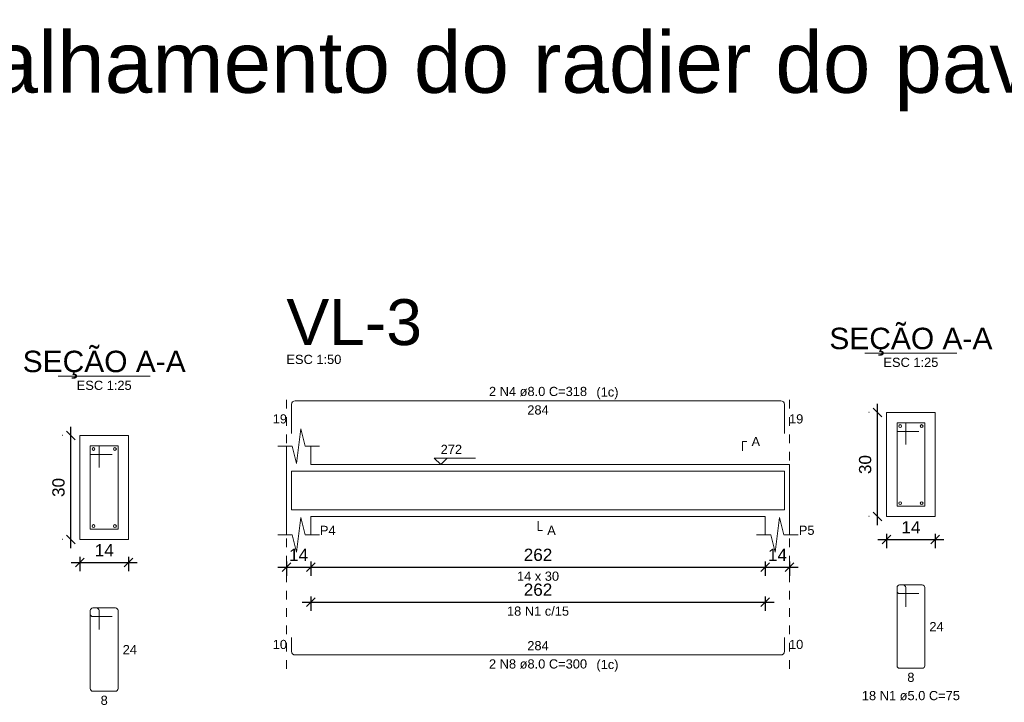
# Model space of a CAD drawing. Header units: millimetres. Extents: x 337 to 526, y -381 to -65.
# Tile 8 of 104: x 359 to 370, y -352 to -344. Entities that reach past the tile are written whole.
import ezdxf

# ---------------------------------------------------------------- set-up
doc = ezdxf.new("R2010")
doc.units = ezdxf.units.MM
doc.header["$MEASUREMENT"] = 0
doc.linetypes.add('Dashed', pattern=[0.75, 0.5, -0.25])
doc.layers.get('0').update_dxf_attribs({"lineweight": 5})
for name, color, linetype, lineweight in [('Descrição da armadura', 7, 'Continuous', 5), ('DT-Barras na forma', 1, 'Continuous', 20), ('DT-Barras no corte', 5, 'Continuous', 5), ('DT-Barras rebatidas', 1, 'Continuous', 20), ('DT-Cotas', 7, 'Continuous', 5), ('DT-Forma', 5, 'Continuous', 5), ('DT-Pontilhado', 7, 'Dashed', 5), ('DT-Textos', 7, 'Continuous', 5), ('DT-Título', 102, 'Continuous', 20), ('Textos armaduras', 7, 'Continuous', 5)]:
    doc.layers.add(name, color=color, linetype=linetype, lineweight=lineweight)
doc.styles.add('Arial', font='arial.ttf')
doc.dimstyles.new('UM_25.000000', dxfattribs={"dimtxt": 0.18, "dimasz": 0.1, "dimexe": 0.1, "dimexo": 0.2, "dimgap": 0, "dimtad": 1, "dimtih": 1, "dimtoh": 1, "dimdec": 1, "dimlfac": 25, "dimzin": 0, "dimdsep": 46, "dimtxsty": 'Standard', "dimcen": 0.09, "dimdle": 0.1, "dimadec": 1, "dimazin": 2, "dimtfac": 1, "dimtdec": 4, "dimtofl": 0, "dimtmove": 0, "dimatfit": 3, "dimfxl": 1, "dimtolj": 1, "dimarcsym": 0})
doc.dimstyles.new('UM_50.000000', dxfattribs={"dimtxt": 0.18, "dimasz": 0.1, "dimexe": 0.1, "dimexo": 0.2, "dimgap": 0, "dimtad": 1, "dimtih": 1, "dimtoh": 1, "dimdec": 1, "dimlfac": 50, "dimzin": 0, "dimdsep": 46, "dimtxsty": 'Standard', "dimcen": 0.09, "dimdle": 0.1, "dimadec": 1, "dimazin": 2, "dimtfac": 1, "dimtdec": 4, "dimtofl": 0, "dimtmove": 0, "dimatfit": 3, "dimfxl": 1, "dimtolj": 1, "dimarcsym": 0})

# ---------------------------------------------------------------- blocks, each defined once
blk = doc.blocks.new('_Oblique')
at = {"color": 0, "linetype": 'ByBlock', "lineweight": -2}
blk.add_line((-0.5, -0.5), (0.5, 0.5), dxfattribs=at)
blk = doc.blocks.new('*D708')
at = {"layer": 'Defpoints', "color": 0, "transparency": 16777216}
for p in [(359.647, -348.988), (359.753, -348.988), (359.753, -350.188)]:
    blk.add_point(p, dxfattribs=at)
at = {"layer": 'DT-Cotas', "color": 0, "lineweight": -2, "transparency": 16777216}
for p, q in [((359.647, -350.288), (359.647, -348.888)), ((359.553, -348.988), (359.547, -348.988)), ((359.553, -350.188), (359.547, -350.188))]:
    blk.add_line(p, q, dxfattribs=at)
at = {"layer": 'DT-Cotas', "color": 0, "lineweight": -2, "transparency": 16777216, "xscale": 0.1, "yscale": 0.1, "zscale": 0.1}
for p, rotation in [((359.647, -348.988), 90), ((359.647, -350.188), 270)]:
    blk.add_blockref('_Oblique', p, dxfattribs=dict(at, rotation=rotation))
at = {"layer": 'DT-Cotas', "color": 7, "transparency": 16777216, "insert": (359.506, -349.588), "char_height": 0.1412, "attachment_point": 5, "rotation": 90, "style": 'Arial'}
blk.add_mtext('\\A1;30', dxfattribs=at)
blk = doc.blocks.new('*D709')
at = {"layer": 'Defpoints', "color": 0, "transparency": 16777216}
for p in [(359.753, -350.188), (360.313, -350.188), (360.313, -350.453)]:
    blk.add_point(p, dxfattribs=at)
at = {"layer": 'DT-Cotas', "color": 0, "lineweight": -2, "transparency": 16777216}
for p, q in [((359.653, -350.453), (360.413, -350.453)), ((359.753, -350.388), (359.753, -350.553)), ((360.313, -350.388), (360.313, -350.553))]:
    blk.add_line(p, q, dxfattribs=at)
at = {"layer": 'DT-Cotas', "color": 0, "lineweight": -2, "transparency": 16777216, "xscale": 0.1, "yscale": 0.1, "zscale": 0.1, "rotation": 180}
blk.add_blockref('_Oblique', (359.753, -350.453), dxfattribs=at)
at = {"layer": 'DT-Cotas', "color": 0, "lineweight": -2, "transparency": 16777216, "xscale": 0.1, "yscale": 0.1, "zscale": 0.1}
blk.add_blockref('_Oblique', (360.313, -350.453), dxfattribs=at)
at = {"layer": 'DT-Cotas', "color": 7, "transparency": 16777216, "insert": (360.033, -350.312), "char_height": 0.1412, "attachment_point": 5, "rotation": 0.0057, "style": 'Arial'}
blk.add_mtext('\\A1;14', dxfattribs=at)
blk = doc.blocks.new('*D699')
at = {"layer": 'Defpoints', "color": 0, "transparency": 16777216}
for p in [(362.133, -350.241), (362.413, -350.241), (362.413, -350.506)]:
    blk.add_point(p, dxfattribs=at)
at = {"layer": 'DT-Cotas', "color": 0, "lineweight": -2, "transparency": 16777216}
for p, q in [((362.133, -350.441), (362.133, -350.606)), ((362.413, -350.441), (362.413, -350.606)), ((362.033, -350.506), (362.513, -350.506))]:
    blk.add_line(p, q, dxfattribs=at)
at = {"layer": 'DT-Cotas', "color": 0, "lineweight": -2, "transparency": 16777216, "xscale": 0.1, "yscale": 0.1, "zscale": 0.1, "rotation": 180}
blk.add_blockref('_Oblique', (362.133, -350.506), dxfattribs=at)
at = {"layer": 'DT-Cotas', "color": 0, "lineweight": -2, "transparency": 16777216, "xscale": 0.1, "yscale": 0.1, "zscale": 0.1}
blk.add_blockref('_Oblique', (362.413, -350.506), dxfattribs=at)
at = {"layer": 'DT-Cotas', "color": 7, "transparency": 16777216, "insert": (362.273, -350.365), "char_height": 0.1412, "attachment_point": 5, "rotation": 0.0057, "style": 'Arial'}
blk.add_mtext('\\A1;14', dxfattribs=at)
blk = doc.blocks.new('*D700')
at = {"layer": 'Defpoints', "color": 0, "transparency": 16777216}
for p in [(362.413, -350.241), (367.653, -350.241), (367.653, -350.506)]:
    blk.add_point(p, dxfattribs=at)
at = {"layer": 'DT-Cotas', "color": 0, "lineweight": -2, "transparency": 16777216}
for p, q in [((362.413, -350.441), (362.413, -350.606)), ((367.653, -350.441), (367.653, -350.606)), ((362.313, -350.506), (367.753, -350.506))]:
    blk.add_line(p, q, dxfattribs=at)
at = {"layer": 'DT-Cotas', "color": 0, "lineweight": -2, "transparency": 16777216, "xscale": 0.1, "yscale": 0.1, "zscale": 0.1, "rotation": 180}
blk.add_blockref('_Oblique', (362.413, -350.506), dxfattribs=at)
at = {"layer": 'DT-Cotas', "color": 0, "lineweight": -2, "transparency": 16777216, "xscale": 0.1, "yscale": 0.1, "zscale": 0.1}
blk.add_blockref('_Oblique', (367.653, -350.506), dxfattribs=at)
at = {"layer": 'DT-Cotas', "color": 7, "transparency": 16777216, "insert": (365.033, -350.365), "char_height": 0.1412, "attachment_point": 5, "rotation": 0.0057, "style": 'Arial'}
blk.add_mtext('\\A1;262', dxfattribs=at)
blk = doc.blocks.new('*D701')
at = {"layer": 'Defpoints', "color": 0, "transparency": 16777216}
for p in [(367.653, -350.241), (367.933, -350.241), (367.933, -350.506)]:
    blk.add_point(p, dxfattribs=at)
at = {"layer": 'DT-Cotas', "color": 0, "lineweight": -2, "transparency": 16777216}
for p, q in [((367.653, -350.441), (367.653, -350.606)), ((367.933, -350.441), (367.933, -350.606)), ((367.553, -350.506), (368.033, -350.506))]:
    blk.add_line(p, q, dxfattribs=at)
at = {"layer": 'DT-Cotas', "color": 0, "lineweight": -2, "transparency": 16777216, "xscale": 0.1, "yscale": 0.1, "zscale": 0.1, "rotation": 180}
blk.add_blockref('_Oblique', (367.653, -350.506), dxfattribs=at)
at = {"layer": 'DT-Cotas', "color": 0, "lineweight": -2, "transparency": 16777216, "xscale": 0.1, "yscale": 0.1, "zscale": 0.1}
blk.add_blockref('_Oblique', (367.933, -350.506), dxfattribs=at)
at = {"layer": 'DT-Cotas', "color": 7, "transparency": 16777216, "insert": (367.793, -350.365), "char_height": 0.1412, "attachment_point": 5, "rotation": 0.0057, "style": 'Arial'}
blk.add_mtext('\\A1;14', dxfattribs=at)
blk = doc.blocks.new('*D702')
at = {"layer": 'Defpoints', "color": 0, "transparency": 16777216}
for p in [(362.413, -350.644), (367.653, -350.644), (367.653, -350.909)]:
    blk.add_point(p, dxfattribs=at)
at = {"layer": 'DT-Cotas', "color": 0, "lineweight": -2, "transparency": 16777216}
for p, q in [((362.313, -350.909), (367.753, -350.909)), ((362.413, -350.844), (362.413, -351.009)), ((367.653, -350.844), (367.653, -351.009))]:
    blk.add_line(p, q, dxfattribs=at)
at = {"layer": 'DT-Cotas', "color": 0, "lineweight": -2, "transparency": 16777216, "xscale": 0.1, "yscale": 0.1, "zscale": 0.1, "rotation": 180}
blk.add_blockref('_Oblique', (362.413, -350.909), dxfattribs=at)
at = {"layer": 'DT-Cotas', "color": 0, "lineweight": -2, "transparency": 16777216, "xscale": 0.1, "yscale": 0.1, "zscale": 0.1}
blk.add_blockref('_Oblique', (367.653, -350.909), dxfattribs=at)
at = {"layer": 'DT-Cotas', "color": 7, "transparency": 16777216, "insert": (365.033, -350.767), "char_height": 0.1412, "attachment_point": 5, "rotation": 0.0057, "style": 'Arial'}
blk.add_mtext('\\A1;262', dxfattribs=at)
blk = doc.blocks.new('*D703')
at = {"layer": 'Defpoints', "color": 0, "transparency": 16777216}
for p in [(368.945, -348.724), (369.051, -348.724), (369.051, -349.924)]:
    blk.add_point(p, dxfattribs=at)
at = {"layer": 'DT-Cotas', "color": 0, "lineweight": -2, "transparency": 16777216}
for p, q in [((368.945, -350.024), (368.945, -348.624)), ((368.851, -348.724), (368.845, -348.724)), ((368.851, -349.924), (368.845, -349.924))]:
    blk.add_line(p, q, dxfattribs=at)
at = {"layer": 'DT-Cotas', "color": 0, "lineweight": -2, "transparency": 16777216, "xscale": 0.1, "yscale": 0.1, "zscale": 0.1}
for p, rotation in [((368.945, -348.724), 90), ((368.945, -349.924), 270)]:
    blk.add_blockref('_Oblique', p, dxfattribs=dict(at, rotation=rotation))
at = {"layer": 'DT-Cotas', "color": 7, "transparency": 16777216, "insert": (368.804, -349.324), "char_height": 0.1412, "attachment_point": 5, "rotation": 90, "style": 'Arial'}
blk.add_mtext('\\A1;30', dxfattribs=at)
blk = doc.blocks.new('*D704')
at = {"layer": 'Defpoints', "color": 0, "transparency": 16777216}
for p in [(369.051, -349.924), (369.611, -349.924), (369.611, -350.188)]:
    blk.add_point(p, dxfattribs=at)
at = {"layer": 'DT-Cotas', "color": 0, "lineweight": -2, "transparency": 16777216}
for p, q in [((368.951, -350.188), (369.711, -350.188)), ((369.051, -350.124), (369.051, -350.288)), ((369.611, -350.124), (369.611, -350.288))]:
    blk.add_line(p, q, dxfattribs=at)
at = {"layer": 'DT-Cotas', "color": 0, "lineweight": -2, "transparency": 16777216, "xscale": 0.1, "yscale": 0.1, "zscale": 0.1, "rotation": 180}
blk.add_blockref('_Oblique', (369.051, -350.188), dxfattribs=at)
at = {"layer": 'DT-Cotas', "color": 0, "lineweight": -2, "transparency": 16777216, "xscale": 0.1, "yscale": 0.1, "zscale": 0.1}
blk.add_blockref('_Oblique', (369.611, -350.188), dxfattribs=at)
at = {"layer": 'DT-Cotas', "color": 7, "transparency": 16777216, "insert": (369.331, -350.047), "char_height": 0.1412, "attachment_point": 5, "rotation": 0.0057, "style": 'Arial'}
blk.add_mtext('\\A1;14', dxfattribs=at)

msp = doc.modelspace()

# ---------------------------------------------------------------- linework, layer by layer
at = {"layer": 'DT-Barras na forma'}
for p, q in [((369.2709, -348.8436), (369.1709, -348.8436)), ((369.1709, -348.8436), (369.1709, -349.8036)), ((369.4909, -348.8436), (369.1709, -348.8436)), ((369.1709, -348.8436), (369.1709, -348.9436)), ((369.2709, -349.0936), (369.2709, -348.8436)), ((369.4909, -349.8036), (369.4909, -348.8436)), ((369.1709, -348.9436), (369.4209, -348.9436)), ((359.9727, -349.1084), (359.8727, -349.1084)), ((359.8727, -349.1084), (359.8727, -350.0684)), ((360.1927, -349.1084), (359.8727, -349.1084)), ((359.8727, -349.1084), (359.8727, -349.2084)), ((359.8727, -349.2084), (360.1227, -349.2084)), ((359.9727, -349.3584), (359.9727, -349.1084)), ((360.1927, -350.0684), (360.1927, -349.1084)), ((369.1709, -349.8036), (369.4909, -349.8036)), ((359.8727, -350.0684), (360.1927, -350.0684))]:
    msp.add_line(p, q, dxfattribs=at)
for points in [[(362.193, -349.7793), (362.193, -349.4016), (367.873, -349.4016), (367.873, -349.7793)], [(362.193, -349.6456), (362.193, -349.8456), (367.873, -349.8456), (367.873, -349.6456)]]:
    msp.add_lwpolyline(points, dxfattribs=at)
at = {"layer": 'DT-Barras no corte'}
for centre in [(369.2069, -348.8796), (369.4549, -348.8796), (359.9087, -349.1444), (360.1567, -349.1444), (369.2069, -349.7676), (369.4549, -349.7676), (359.9087, -350.0324), (360.1567, -350.0324)]:
    msp.add_circle(centre, 0.016, dxfattribs=at)
at = {"layer": 'DT-Barras rebatidas'}
for p, q in [((362.193, -348.9674), (362.193, -348.6297)), ((362.233, -348.5897), (367.833, -348.5897)), ((367.873, -348.6297), (367.873, -348.9674)), ((369.1709, -350.742), (369.1709, -351.642)), ((369.1709, -350.742), (369.1709, -350.782)), ((369.2409, -350.712), (369.2009, -350.712)), ((369.4609, -350.712), (369.2009, -350.712)), ((369.2709, -350.962), (369.2709, -350.742)), ((369.4909, -351.642), (369.4909, -350.742)), ((369.2009, -350.812), (369.4209, -350.812)), ((359.8727, -351.0067), (359.8727, -351.9067)), ((359.8727, -351.0067), (359.8727, -351.0467)), ((359.9427, -350.9767), (359.9027, -350.9767)), ((360.1627, -350.9767), (359.9027, -350.9767)), ((359.9727, -351.2267), (359.9727, -351.0067)), ((360.1927, -351.9067), (360.1927, -351.0067)), ((359.9027, -351.0767), (360.1227, -351.0767)), ((362.193, -351.3189), (362.193, -351.4789)), ((367.873, -351.4789), (367.873, -351.3189)), ((362.233, -351.5189), (367.833, -351.5189)), ((369.2009, -351.672), (369.4609, -351.672)), ((359.9027, -351.9367), (360.1627, -351.9367))]:
    msp.add_line(p, q, dxfattribs=at)
for centre, radius, start, end in [((362.233, -348.6297), 0.04, 90, 180), ((367.833, -348.6297), 0.04, 0, 90), ((369.2009, -350.742), 0.03, 90, 180), ((369.2009, -350.742), 0.03, 90, 180), ((369.2009, -350.782), 0.03, 180, 270), ((369.2409, -350.742), 0.03, 0, 90), ((369.4609, -350.742), 0.03, 0, 90), ((359.9027, -351.0067), 0.03, 90, 180), ((359.9027, -351.0067), 0.03, 90, 180), ((359.9427, -351.0067), 0.03, 0, 90), ((360.1627, -351.0067), 0.03, 0, 90), ((359.9027, -351.0467), 0.03, 180, 270), ((362.233, -351.4789), 0.04, 180, 270), ((367.833, -351.4789), 0.04, 270, 0), ((369.2009, -351.642), 0.03, 180, 270), ((369.4609, -351.642), 0.03, 270, 0), ((359.9027, -351.9067), 0.03, 180, 270), ((360.1627, -351.9067), 0.03, 270, 0)]:
    msp.add_arc(centre, radius, start, end, dxfattribs=at)
at = {"layer": 'DT-Forma'}
for p, q in [((369.6109, -348.7236), (369.0509, -348.7236)), ((369.0509, -348.7236), (369.0509, -348.7236)), ((369.0509, -348.7236), (369.0509, -349.9236)), ((369.6109, -349.9236), (369.6109, -348.7236)), ((369.6109, -348.7236), (369.6109, -348.7236)), ((362.248, -349.3118), (362.298, -348.9118)), ((362.298, -348.9118), (362.348, -349.1118)), ((360.3127, -348.9884), (359.7527, -348.9884)), ((359.7527, -348.9884), (359.7527, -348.9884)), ((359.7527, -348.9884), (359.7527, -350.1884)), ((360.3127, -350.1884), (360.3127, -348.9884)), ((360.3127, -348.9884), (360.3127, -348.9884)), ((362.033, -349.1118), (362.198, -349.1118)), ((362.133, -349.3236), (362.133, -349.1118)), ((362.198, -349.1118), (362.248, -349.3118)), ((362.348, -349.1118), (362.513, -349.1118)), ((362.413, -349.1118), (362.413, -349.3236)), ((362.413, -349.3236), (367.653, -349.3236)), ((367.653, -349.3236), (367.933, -349.3236)), ((362.133, -349.9236), (362.133, -350.1354)), ((362.248, -350.3354), (362.298, -349.9354)), ((362.298, -349.9354), (362.348, -350.1354)), ((362.413, -350.1354), (362.413, -349.9236)), ((362.413, -349.9236), (367.653, -349.9236)), ((367.653, -349.9236), (367.653, -350.1354)), ((367.768, -350.3354), (367.818, -349.9354)), ((367.818, -349.9354), (367.868, -350.1354)), ((367.933, -350.1354), (367.933, -349.9236)), ((369.0509, -349.9236), (369.6109, -349.9236)), ((369.0509, -349.9236), (369.0509, -349.9236)), ((369.6109, -349.9236), (369.6109, -349.9236)), ((359.7527, -350.1884), (360.3127, -350.1884)), ((359.7527, -350.1884), (359.7527, -350.1884)), ((360.3127, -350.1884), (360.3127, -350.1884)), ((362.033, -350.1354), (362.198, -350.1354)), ((362.198, -350.1354), (362.248, -350.3354)), ((362.348, -350.1354), (362.513, -350.1354)), ((367.553, -350.1354), (367.718, -350.1354)), ((367.718, -350.1354), (367.768, -350.3354)), ((367.868, -350.1354), (368.033, -350.1354))]:
    msp.add_line(p, q, dxfattribs=at)
at = {"layer": 'DT-Forma', "linetype": 'Continuous'}
for p, q in [((362.133, -349.9236), (362.133, -349.3236)), ((367.933, -349.3236), (367.933, -349.9236))]:
    msp.add_line(p, q, dxfattribs=at)
at = {"layer": 'DT-Pontilhado', "ltscale": 0.2}
for p, q in [((362.133, -351.6777), (362.133, -348.4838)), ((367.933, -351.6777), (367.933, -348.4838))]:
    msp.add_line(p, q, dxfattribs=at)
at = {"layer": 'DT-Textos'}
for p, q in [((368.8014, -348.0412), (369.8604, -348.0412)), ((359.5032, -348.3059), (360.5622, -348.3059))]:
    msp.add_line(p, q, dxfattribs=at)
for points in [[(367.3882, -349.1648), (367.3882, -349.0589), (367.4412, -349.0589)], [(363.985, -349.2495), (363.9109, -349.3236), (363.8367, -349.2495), (364.3133, -349.2495)], [(365.033, -349.9766), (365.033, -350.0825), (365.0859, -350.0825)]]:
    msp.add_lwpolyline(points, dxfattribs=at)

# ---------------------------------------------------------------- texts
at = {"layer": 'Descrição da armadura', "linetype": 'Continuous', "char_height": 0.1059, "attachment_point": 8, "line_spacing_factor": 0.798, "style": 'Arial'}
for s, insert, width in [('2 N4 ø8.0 C=318', (365.033, -348.5368), 2.267374), ('18 N1 c/15', (365.033, -351.0674), 1.434671), ('2 N8 ø8.0 C=300', (365.033, -351.6777), 2.267374), ('18 N1 ø5.0 C=75', (369.3309, -352.0426), 2.267374)]:
    msp.add_mtext(s, dxfattribs=dict(at, insert=insert, width=width))
at = {"layer": 'DT-Textos', "line_spacing_factor": 0.798, "style": 'Arial'}
for s, insert, char_height, width, attachment_point in [('SEÇÃO A-A', (369.3307, -348.0698), 0.2471, 4.09988, 8), ('SEÇÃO A-A', (360.0327, -348.3348), 0.2471, 4.09988, 8), ('ESC 1:50', (362.133, -348.1661), 0.1059, 1.288964, 7), ('ESC 1:25', (369.3309, -348.2), 0.1059, 1.288964, 8), ('ESC 1:25', (360.0327, -348.4648), 0.1059, 1.288964, 8), ('(1c)', (365.7057, -348.5718), 0.1059, 0.518615, 7), ('A', (367.4941, -349.1118), 0.1059, 0.200858, 7), ('272', (363.9109, -349.2018), 0.1059, 0.50244, 7), ('P4', (362.5189, -350.1354), 0.1059, 0.368339, 7), ('A', (365.1389, -350.1354), 0.1059, 0.200858, 7), ('P5', (368.0389, -350.1354), 0.1059, 0.368339, 7), ('14 x 30', (365.033, -350.6649), 0.1059, 0.987824, 8), ('(1c)', (365.7057, -351.7128), 0.1059, 0.518615, 7)]:
    msp.add_mtext(s, dxfattribs=dict(at, insert=insert, char_height=char_height, width=width, attachment_point=attachment_point))
at = {"layer": 'DT-Título', "line_spacing_factor": 0.798, "style": 'Arial'}
for s, insert, char_height, width, attachment_point in [('Detalhamento de punção e cisalhamento do radier do pavimento Radier (Nível 0)', (380.8677, -345.2562), 0.706, 68.620375, 9), ('VL-3', (362.133, -347.9543), 0.5295, 3.180504, 7)]:
    msp.add_mtext(s, dxfattribs=dict(at, insert=insert, char_height=char_height, width=width, attachment_point=attachment_point))
at = {"layer": 'Textos armaduras', "linetype": 'Continuous', "char_height": 0.1059, "attachment_point": 7, "line_spacing_factor": 0.798, "style": 'Arial'}
for s, insert, width in [('284', (364.9093, -348.7486), 0.494929), ('19', (361.9751, -348.8515), 0.329953), ('19', (367.9259, -348.8515), 0.329953), ('24', (369.5439, -351.2449), 0.329953), ('10', (361.9751, -351.4518), 0.329953), ('284', (364.9093, -351.4659), 0.494929), ('10', (367.9259, -351.4518), 0.329953), ('24', (360.2457, -351.5097), 0.329953), ('8', (369.2897, -351.8308), 0.164976), ('8', (359.9915, -352.0956), 0.164976)]:
    msp.add_mtext(s, dxfattribs=dict(at, insert=insert, width=width))

# ---------------------------------------------------------------- dimensions: what is measured, and where the dimension line sits
at = {"layer": 'DT-Cotas'}
for base, p1, p2, picture, middle in [((368.945, -348.7236), (369.0509, -349.9236), (369.0509, -348.7236), '*D703', (368.8038, -349.3236)), ((359.6468, -348.9884), (359.7527, -350.1884), (359.7527, -348.9884), '*D708', (359.5056, -349.5884))]:
    dim = msp.add_linear_dim(base=base, p1=p1, p2=p2, angle=90, dimstyle='UM_25.000000', override={"dimtxt": 0.1412, "dimasz": 0.1, "dimexe": 0.1, "dimexo": 0.2, "dimtad": 1, "dimtih": 0, "dimtoh": 0, "dimdec": 1, "dimlfac": 25, "dimzin": 8, "dimtxsty": 'Arial', "dimblk": 'Oblique', "dimblk1": 'Oblique', "dimblk2": 'Oblique', "dimsah": 1, "dimdle": 0.1, "dimse1": 0, "dimse2": 0, "dimclrt": 7, "dimadec": 1, "dimazin": 3, "dimtmove": 2, "dimldrblk": 'Oblique'}, dxfattribs=at)
    dim.commit()
    dim.dimension.update_dxf_attribs({"geometry": picture, "text_midpoint": middle, "dimtype": 160, "text_rotation": 90})
for base, p1, p2, dimstyle, override, picture, middle in [((369.6109, -350.1884), (369.0509, -349.9236), (369.6109, -349.9236), 'UM_25.000000', {"dimtxt": 0.1412, "dimasz": 0.1, "dimexe": 0.1, "dimexo": 0.2, "dimtad": 1, "dimtih": 0, "dimtoh": 0, "dimdec": 1, "dimlfac": 25, "dimzin": 8, "dimtxsty": 'Arial', "dimblk": 'Oblique', "dimblk1": 'Oblique', "dimblk2": 'Oblique', "dimsah": 1, "dimdle": 0.1, "dimse1": 0, "dimse2": 0, "dimclrt": 7, "dimadec": 1, "dimazin": 3, "dimtmove": 2, "dimldrblk": 'Oblique'}, '*D704', (369.3309, -350.0472)), ((360.3127, -350.4531), (359.7527, -350.1884), (360.3127, -350.1884), 'UM_25.000000', {"dimtxt": 0.1412, "dimasz": 0.1, "dimexe": 0.1, "dimexo": 0.2, "dimtad": 1, "dimtih": 0, "dimtoh": 0, "dimdec": 1, "dimlfac": 25, "dimzin": 8, "dimtxsty": 'Arial', "dimblk": 'Oblique', "dimblk1": 'Oblique', "dimblk2": 'Oblique', "dimsah": 1, "dimdle": 0.1, "dimse1": 0, "dimse2": 0, "dimclrt": 7, "dimadec": 1, "dimazin": 3, "dimtmove": 2, "dimldrblk": 'Oblique'}, '*D709', (360.0327, -350.3119)), ((362.413, -350.5061), (362.133, -350.2413), (362.413, -350.2413), 'UM_50.000000', {"dimtxt": 0.1412, "dimasz": 0.1, "dimexe": 0.1, "dimexo": 0.2, "dimtad": 1, "dimtih": 0, "dimtoh": 0, "dimdec": 1, "dimlfac": 50, "dimzin": 8, "dimtxsty": 'Arial', "dimblk": 'Oblique', "dimblk1": 'Oblique', "dimblk2": 'Oblique', "dimsah": 1, "dimdle": 0.1, "dimse1": 0, "dimse2": 0, "dimclrt": 7, "dimadec": 1, "dimazin": 3, "dimtmove": 2, "dimldrblk": 'Oblique'}, '*D699', (362.273, -350.3649)), ((367.653, -350.5061), (362.413, -350.2413), (367.653, -350.2413), 'UM_50.000000', {"dimtxt": 0.1412, "dimasz": 0.1, "dimexe": 0.1, "dimexo": 0.2, "dimtad": 1, "dimtih": 0, "dimtoh": 0, "dimdec": 1, "dimlfac": 50, "dimzin": 8, "dimtxsty": 'Arial', "dimblk": 'Oblique', "dimblk1": 'Oblique', "dimblk2": 'Oblique', "dimsah": 1, "dimdle": 0.1, "dimse1": 0, "dimse2": 0, "dimclrt": 7, "dimadec": 1, "dimazin": 3, "dimtmove": 2, "dimldrblk": 'Oblique'}, '*D700', (365.033, -350.3649)), ((367.933, -350.5061), (367.653, -350.2413), (367.933, -350.2413), 'UM_50.000000', {"dimtxt": 0.1412, "dimasz": 0.1, "dimexe": 0.1, "dimexo": 0.2, "dimtad": 1, "dimtih": 0, "dimtoh": 0, "dimdec": 1, "dimlfac": 50, "dimzin": 8, "dimtxsty": 'Arial', "dimblk": 'Oblique', "dimblk1": 'Oblique', "dimblk2": 'Oblique', "dimsah": 1, "dimdle": 0.1, "dimse1": 0, "dimse2": 0, "dimclrt": 7, "dimadec": 1, "dimazin": 3, "dimtmove": 2, "dimldrblk": 'Oblique'}, '*D701', (367.793, -350.3649)), ((367.653, -350.9085), (362.413, -350.6438), (367.653, -350.6438), 'UM_50.000000', {"dimtxt": 0.1412, "dimasz": 0.1, "dimexe": 0.1, "dimexo": 0.2, "dimtad": 1, "dimtih": 0, "dimtoh": 0, "dimdec": 1, "dimlfac": 50, "dimzin": 8, "dimtxsty": 'Arial', "dimblk": 'Oblique', "dimblk1": 'Oblique', "dimblk2": 'Oblique', "dimsah": 1, "dimdle": 0.1, "dimse1": 0, "dimse2": 0, "dimclrt": 7, "dimadec": 1, "dimazin": 3, "dimtmove": 2, "dimldrblk": 'Oblique'}, '*D702', (365.033, -350.7673))]:
    dim = msp.add_linear_dim(base=base, p1=p1, p2=p2, dimstyle=dimstyle, override=override, dxfattribs=at)
    dim.commit()
    dim.dimension.update_dxf_attribs({"geometry": picture, "text_midpoint": middle, "dimtype": 160, "text_rotation": 0.00573})

doc.saveas('drawing.dxf')
